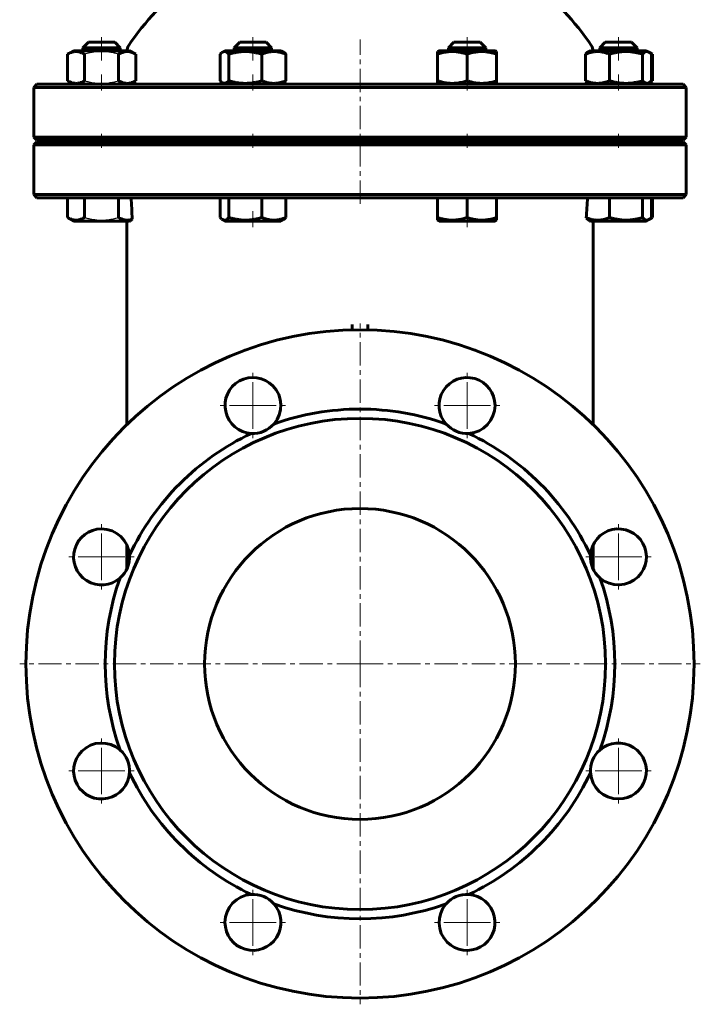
# Model space of a CAD drawing. Header units: millimetres. Extents: x -110 to 110, y -263 to 263.
# Tile 1 of 2: x -110 to 110, y -263 to 54. Entities that reach past the tile are written whole.
import ezdxf

# ---------------------------------------------------------------- set-up
doc = ezdxf.new("R2010")
doc.units = ezdxf.units.MM
for name, pattern in [('K5LT-1', [0]), ('K5LT_AXLED', [12, 7.5, -1.5, 1.5, -1.5]), ('K5LT_BASIC', [0])]:
    doc.linetypes.add(name, pattern=pattern)
doc.layers.add('Системный слой (1)', color=7, linetype='Continuous', true_color=0x6c6c6c)

# ---------------------------------------------------------------- blocks, each defined once
blk = doc.blocks.new('U0')
at = {"layer": 'Системный слой (1)', "color": 143, "linetype": 'K5LT_BASIC', "lineweight": 60, "true_color": 0x33acca}
for p, q in [((75, -28.12), (75, -76.74)), ((75, -115.49), (75, -116.13))]:
    blk.add_line(p, q, dxfattribs=at)
blk = doc.blocks.new('U1')
at = {"layer": 'Системный слой (1)', "color": 143, "linetype": 'K5LT_BASIC', "lineweight": 60, "true_color": 0x33acca}
for start, end in [(109.917, 145.8521), (34.1479, 70.083)]:
    blk.add_arc((0, -5.38), 90, start, end, dxfattribs=at)
blk = doc.blocks.new('U2')
at = {"layer": 'Системный слой (1)', "color": 143, "linetype": 'K5LT_BASIC', "lineweight": 60, "true_color": 0x33acca}
for p, q in [((-75, -76.74), (-75, -28.12)), ((-75, -116.13), (-75, -115.49))]:
    blk.add_line(p, q, dxfattribs=at)
blk = doc.blocks.new('U3')
at = {"layer": 'Системный слой (1)', "color": 143, "linetype": 'K5LT_BASIC', "lineweight": 60, "true_color": 0x33acca}
for p, q in [((93.34, 33.48), (93.6, 33.6)), ((93.6, 33.6), (93.86, 33.73)), ((93.86, 33.73), (94.12, 33.87))]:
    blk.add_line(p, q, dxfattribs=at)
blk = doc.blocks.new('U4')
at = {"layer": 'Системный слой (1)', "color": 143, "linetype": 'K5LT_BASIC', "lineweight": 60, "true_color": 0x33acca}
for p, q in [((92.17, 32.75), (92.98, 33.22)), ((92.98, 33.22), (94.12, 33.87))]:
    blk.add_line(p, q, dxfattribs=at)
blk = doc.blocks.new('U5')
at = {"layer": 'Системный слой (1)', "color": 143, "linetype": 'K5LT_BASIC', "lineweight": 60, "true_color": 0x33acca}
for p, q in [((-43.47, -11.25), (-40.82, -11.25)), ((-40.82, -11.25), (-25.42, -11.25))]:
    blk.add_line(p, q, dxfattribs=at)
blk = doc.blocks.new('U6')
at = {"layer": 'Системный слой (1)', "color": 143, "linetype": 'K5LT_BASIC', "lineweight": 60, "true_color": 0x33acca}
for p, q in [((92.98, 43.08), (92.17, 43.55)), ((94.12, 42.43), (92.98, 43.08))]:
    blk.add_line(p, q, dxfattribs=at)
blk = doc.blocks.new('U7')
at = {"layer": 'Системный слой (1)', "color": 143, "linetype": 'K5LT_BASIC', "lineweight": 60, "true_color": 0x33acca}
for p, q in [((77.15, 44.5), (78.91, 44.5)), ((78.91, 44.5), (89.15, 44.5))]:
    blk.add_line(p, q, dxfattribs=at)
blk = doc.blocks.new('U8')
at = {"layer": 'Системный слой (1)', "color": 143, "linetype": 'K5LT_BASIC', "lineweight": 60, "true_color": 0x33acca}
for p, q in [((78.9, 46.25), (80.14, 46.25)), ((80.14, 46.25), (87.4, 46.25))]:
    blk.add_line(p, q, dxfattribs=at)
blk = doc.blocks.new('U9')
at = {"layer": 'Системный слой (1)', "color": 143, "linetype": 'K5LT_BASIC', "lineweight": 60, "true_color": 0x33acca}
for p, q in [((93.34, -10.52), (93.6, -10.4)), ((93.6, -10.4), (93.86, -10.27)), ((93.86, -10.27), (94.12, -10.13))]:
    blk.add_line(p, q, dxfattribs=at)
blk = doc.blocks.new('U10')
at = {"layer": 'Системный слой (1)', "color": 143, "linetype": 'K5LT_BASIC', "lineweight": 60, "true_color": 0x33acca}
for p, q in [((92.98, -10.78), (92.17, -11.25)), ((94.12, -10.13), (92.98, -10.78))]:
    blk.add_line(p, q, dxfattribs=at)
blk = doc.blocks.new('U11')
at = {"layer": 'Системный слой (1)', "color": 143, "linetype": 'K5LT_BASIC', "lineweight": 60, "true_color": 0x33acca}
for p, q in [((25.42, -11.25), (34.44, -11.25)), ((34.44, -11.25), (43.47, -11.25))]:
    blk.add_line(p, q, dxfattribs=at)
blk = doc.blocks.new('U12')
at = {"layer": 'Системный слой (1)', "color": 143, "linetype": 'K5LT_BASIC', "lineweight": 60, "true_color": 0x33acca}
for p, q in [((-44.79, 42.69), (-45.04, 42.43)), ((-44.53, 42.91), (-44.79, 42.69)), ((-44.28, 43.08), (-44.53, 42.91)), ((-43.58, 43.28), (-44.28, 43.08)), ((-42.88, 43.03), (-43.58, 43.28)), ((-42.2, 42.43), (-42.88, 43.03))]:
    blk.add_line(p, q, dxfattribs=at)
blk = doc.blocks.new('U13')
at = {"layer": 'Системный слой (1)', "color": 143, "linetype": 'K5LT_BASIC', "lineweight": 60, "true_color": 0x33acca}
for p, q in [((90.91, -10.13), (91.59, -10.73)), ((91.59, -10.73), (92.29, -10.98)), ((92.29, -10.98), (92.98, -10.78)), ((92.98, -10.78), (93.24, -10.61)), ((93.24, -10.61), (93.49, -10.39)), ((93.49, -10.39), (93.75, -10.13))]:
    blk.add_line(p, q, dxfattribs=at)
blk = doc.blocks.new('U14')
at = {"layer": 'Системный слой (1)', "color": 143, "linetype": 'K5LT_BASIC', "lineweight": 60, "true_color": 0x33acca}
for p, q in [((-45.04, -10.13), (-44.79, -10.39)), ((-44.79, -10.39), (-44.53, -10.61)), ((-44.53, -10.61), (-44.28, -10.78)), ((-44.28, -10.78), (-44.02, -10.9)), ((-44.02, -10.9), (-43.32, -10.94)), ((-43.32, -10.94), (-42.63, -10.55)), ((-42.63, -10.55), (-42.2, -10.13))]:
    blk.add_line(p, q, dxfattribs=at)
blk = doc.blocks.new('U15')
at = {"layer": 'Системный слой (1)', "color": 143, "linetype": 'K5LT_BASIC', "lineweight": 60, "true_color": 0x33acca}
for p, q in [((-45.04, 33.87), (-44.79, 33.61)), ((-44.79, 33.61), (-44.53, 33.39)), ((-44.53, 33.39), (-44.28, 33.22)), ((-44.28, 33.22), (-44.02, 33.1)), ((-44.02, 33.1), (-43.32, 33.06)), ((-43.32, 33.06), (-42.63, 33.45)), ((-42.63, 33.45), (-42.2, 33.87))]:
    blk.add_line(p, q, dxfattribs=at)
blk = doc.blocks.new('U16')
at = {"layer": 'Системный слой (1)', "color": 143, "linetype": 'K5LT_BASIC', "lineweight": 60, "true_color": 0x33acca}
for p, q in [((90.91, 33.87), (91.59, 33.27)), ((91.59, 33.27), (92.29, 33.02)), ((92.29, 33.02), (92.98, 33.22)), ((92.98, 33.22), (93.24, 33.39)), ((93.24, 33.39), (93.49, 33.61)), ((93.49, 33.61), (93.75, 33.87))]:
    blk.add_line(p, q, dxfattribs=at)
blk = doc.blocks.new('U17')
at = {"layer": 'Системный слой (1)', "color": 143, "linetype": 'K5LT_BASIC', "lineweight": 60, "true_color": 0x33acca}
for p, q in [((91.34, 42.85), (90.91, 42.43)), ((92.03, 43.24), (91.34, 42.85)), ((92.73, 43.2), (92.03, 43.24)), ((92.98, 43.08), (92.73, 43.2)), ((93.24, 42.91), (92.98, 43.08)), ((93.49, 42.69), (93.24, 42.91)), ((93.75, 42.43), (93.49, 42.69))]:
    blk.add_line(p, q, dxfattribs=at)
blk = doc.blocks.new('U18')
at = {"layer": 'Системный слой (1)', "color": 143, "linetype": 'K5LT_BASIC', "lineweight": 60, "true_color": 0x33acca}
for p, q in [((93.6, 42.7), (93.34, 42.82)), ((93.86, 42.57), (93.6, 42.7)), ((94.12, 42.43), (93.86, 42.57))]:
    blk.add_line(p, q, dxfattribs=at)
blk = doc.blocks.new('U21')
at = {"layer": 'Системный слой (1)', "color": 30, "linetype": 'K5LT_AXLED', "lineweight": 18, "true_color": 0xff8000}
for q in [(-83.15, -177.19), (-94.15, -188.19), (-72.15, -188.19), (-83.15, -199.19)]:
    blk.add_line((-83.15, -188.19), q, dxfattribs=at)
blk = doc.blocks.new('U22')
at = {"layer": 'Системный слой (1)', "color": 30, "linetype": 'K5LT_AXLED', "lineweight": 18, "true_color": 0xff8000}
for q in [(-83.15, -108.31), (-94.15, -119.31), (-72.15, -119.31), (-83.15, -130.31)]:
    blk.add_line((-83.15, -119.31), q, dxfattribs=at)
blk = doc.blocks.new('U24')
at = {"layer": 'Системный слой (1)', "color": 30, "linetype": 'K5LT_AXLED', "lineweight": 18, "true_color": 0xff8000}
for q in [(-34.44, -225.9), (-45.44, -236.9), (-23.44, -236.9), (-34.44, -247.9)]:
    blk.add_line((-34.44, -236.9), q, dxfattribs=at)
blk = doc.blocks.new('U25')
at = {"layer": 'Системный слой (1)', "color": 30, "linetype": 'K5LT_AXLED', "lineweight": 18, "true_color": 0xff8000}
for q in [(-34.44, -59.6), (-45.44, -70.6), (-23.44, -70.6), (-34.44, -81.6)]:
    blk.add_line((-34.44, -70.6), q, dxfattribs=at)
blk = doc.blocks.new('U26')
at = {"layer": 'Системный слой (1)', "color": 30, "linetype": 'K5LT_AXLED', "lineweight": 18, "true_color": 0xff8000}
for q in [(0, -44.25), (-109.5, -153.75), (109.5, -153.75), (0, -263.25)]:
    blk.add_line((0, -153.75), q, dxfattribs=at)
blk = doc.blocks.new('U27')
at = {"layer": 'Системный слой (1)', "color": 30, "linetype": 'K5LT_AXLED', "lineweight": 18, "true_color": 0xff8000}
for q in [(34.44, -225.9), (23.44, -236.9), (45.44, -236.9), (34.44, -247.9)]:
    blk.add_line((34.44, -236.9), q, dxfattribs=at)
blk = doc.blocks.new('U28')
at = {"layer": 'Системный слой (1)', "color": 30, "linetype": 'K5LT_AXLED', "lineweight": 18, "true_color": 0xff8000}
for q in [(34.44, -59.6), (23.44, -70.6), (45.44, -70.6), (34.44, -81.6)]:
    blk.add_line((34.44, -70.6), q, dxfattribs=at)
blk = doc.blocks.new('U30')
at = {"layer": 'Системный слой (1)', "color": 30, "linetype": 'K5LT_AXLED', "lineweight": 18, "true_color": 0xff8000}
for q in [(83.15, -177.19), (72.15, -188.19), (94.15, -188.19), (83.15, -199.19)]:
    blk.add_line((83.15, -188.19), q, dxfattribs=at)
blk = doc.blocks.new('U31')
at = {"layer": 'Системный слой (1)', "color": 30, "linetype": 'K5LT_AXLED', "lineweight": 18, "true_color": 0xff8000}
for q in [(83.15, -108.31), (72.15, -119.31), (94.15, -119.31), (83.15, -130.31)]:
    blk.add_line((83.15, -119.31), q, dxfattribs=at)

msp = doc.modelspace()

# ---------------------------------------------------------------- linework, layer by layer
at = {"layer": 'Системный слой (1)', "color": 30, "linetype": 'K5LT_AXLED', "lineweight": 18, "true_color": 0xff8000}
for p, q in [((-83.15, 40.43), (-83.15, 48.25)), ((-34.44, 40.43), (-34.44, 48.25)), ((34.44, 40.43), (34.44, 48.25)), ((83.15, 40.43), (83.15, 48.25)), ((0, -5.75), (0, 47.14)), ((-83.15, 30.75), (-83.15, 35.87)), ((-34.44, 30.75), (-34.44, 35.87)), ((34.44, 30.75), (34.44, 35.87)), ((83.15, 30.75), (83.15, 35.87)), ((-83.15, 12.25), (-83.15, 16.75)), ((-34.44, 12.25), (-34.44, 16.75)), ((34.44, 12.25), (34.44, 16.75)), ((83.15, 12.25), (83.15, 16.75)), ((-34.44, -13.25), (-34.44, -8.13)), ((34.44, -13.25), (34.44, -8.13))]:
    msp.add_line(p, q, dxfattribs=at)
at = {"layer": 'Системный слой (1)', "color": 143, "linetype": 'K5LT_BASIC', "lineweight": 60, "true_color": 0x33acca}
for p, q in [((-89.15, 44.5), (-87.4, 46.25)), ((-89.15, 43.55), (-89.15, 44.5)), ((-89.15, 44.5), (-77.15, 44.5)), ((-87.4, 46.25), (-78.9, 46.25)), ((-77.15, 44.5), (-78.9, 46.25)), ((-77.15, 43.55), (-77.15, 44.5)), ((-40.44, 44.5), (-38.69, 46.25)), ((-40.44, 43.55), (-40.44, 44.5)), ((-40.44, 44.5), (-28.44, 44.5)), ((-38.69, 46.25), (-30.19, 46.25)), ((-28.44, 44.5), (-30.19, 46.25)), ((-28.44, 43.55), (-28.44, 44.5)), ((28.44, 44.5), (30.19, 46.25)), ((28.44, 43.55), (28.44, 44.5)), ((28.44, 44.5), (40.44, 44.5)), ((30.19, 46.25), (38.69, 46.25)), ((40.44, 44.5), (38.69, 46.25)), ((40.44, 43.55), (40.44, 44.5)), ((77.15, 44.5), (78.9, 46.25)), ((77.15, 43.55), (77.15, 44.5)), ((89.15, 44.5), (87.4, 46.25)), ((89.15, 43.55), (89.15, 44.5)), ((-94.12, 42.43), (-92.17, 43.55)), ((-94.12, 33.87), (-94.12, 42.43)), ((-92.98, 43.08), (-92.17, 43.55)), ((-92.98, 43.08), (-92.98, 43.08)), ((-74.12, 43.55), (-92.17, 43.55)), ((-88.63, 33.87), (-88.63, 42.43)), ((-77.66, 33.87), (-77.66, 42.43)), ((-72.18, 42.43), (-74.12, 43.55)), ((-72.18, 33.87), (-72.18, 42.43)), ((-45.04, 33.87), (-45.04, 42.43)), ((-44.28, 43.08), (-43.47, 43.55)), ((-25.42, 43.55), (-43.47, 43.55)), ((-42.2, 33.87), (-42.2, 42.43)), ((-31.6, 33.87), (-31.6, 42.43)), ((-24.61, 43.08), (-25.42, 43.55)), ((-23.85, 33.87), (-23.85, 42.43)), ((24.94, 43.28), (25.42, 43.55)), ((24.94, 42.43), (24.94, 43.28)), ((24.94, 33.87), (24.94, 42.43)), ((43.47, 43.55), (25.42, 43.55)), ((34.44, 33.87), (34.44, 42.43)), ((43.94, 43.28), (43.47, 43.55)), ((43.94, 43.28), (43.94, 42.43)), ((43.94, 33.87), (43.94, 42.43)), ((72.55, 33.87), (72.55, 42.43)), ((73.31, 43.08), (74.12, 43.55)), ((92.17, 43.55), (74.12, 43.55)), ((80.31, 33.87), (80.31, 42.43)), ((90.91, 33.87), (90.91, 42.43)), ((92.98, 43.08), (92.17, 43.55)), ((93.75, 33.87), (93.75, 42.43)), ((94.12, 33.87), (94.12, 42.43)), ((-104, 32.75), (-105, 31.75)), ((-105, 31.75), (105, 31.75)), ((-105, 15.75), (-105, 31.75)), ((104, 32.75), (-104, 32.75)), ((-92.17, 32.75), (-94.12, 33.87)), ((-92.98, 33.22), (-92.98, 33.22)), ((-92.17, 32.75), (-92.98, 33.22)), ((-74.12, 32.75), (-72.18, 33.87)), ((-43.47, 32.75), (-44.28, 33.22)), ((-25.42, 32.75), (-24.61, 33.22)), ((24.94, 33.02), (24.94, 33.87)), ((25.42, 32.75), (24.94, 33.02)), ((43.47, 32.75), (43.94, 33.02)), ((43.94, 33.87), (43.94, 33.02)), ((74.12, 32.75), (73.31, 33.22)), ((92.17, 32.75), (92.98, 33.22)), ((104, 32.75), (105, 31.75)), ((105, 15.75), (105, 31.75)), ((-104, 14.75), (-105, 15.75)), ((105, 15.75), (-105, 15.75)), ((-104, 14.25), (-105, 13.25)), ((-105, 13.25), (105, 13.25)), ((-105, -2.75), (-105, 13.25)), ((-104, 14.75), (104, 14.75)), ((104, 14.25), (-104, 14.25)), ((-89.15, 14.25), (-89.15, 14.75)), ((-77.15, 14.25), (-77.15, 14.75)), ((-75, 14.25), (-75, 14.75)), ((-40.44, 14.25), (-40.44, 14.75)), ((-28.44, 14.25), (-28.44, 14.75)), ((28.44, 14.25), (28.44, 14.75)), ((40.44, 14.25), (40.44, 14.75)), ((75, 14.25), (75, 14.75)), ((77.15, 14.25), (77.15, 14.75)), ((89.15, 14.25), (89.15, 14.75)), ((104, 14.75), (105, 15.75)), ((104, 14.25), (105, 13.25)), ((105, -2.75), (105, 13.25)), ((105, -2.75), (-105, -2.75)), ((-104, -3.75), (-105, -2.75)), ((104, -3.75), (105, -2.75)), ((-104, -3.75), (104, -3.75)), ((-94.12, -3.75), (-94.12, -10.13)), ((-88.63, -3.75), (-88.63, -10.13)), ((-77.66, -3.75), (-77.66, -10.13)), ((-45.04, -3.75), (-45.04, -10.13)), ((-42.2, -3.75), (-42.2, -10.13)), ((-31.6, -3.75), (-31.6, -10.13)), ((-23.85, -3.75), (-23.85, -10.13)), ((24.94, -3.75), (24.94, -10.13)), ((34.44, -3.75), (34.44, -10.13)), ((43.94, -3.75), (43.94, -10.13)), ((80.31, -3.75), (80.31, -10.13)), ((90.91, -3.75), (90.91, -10.13)), ((93.75, -3.75), (93.75, -10.13)), ((94.12, -3.75), (94.12, -10.13)), ((-94.12, -10.13), (-92.17, -11.25)), ((-92.98, -10.78), (-92.17, -11.25)), ((-92.17, -11.25), (-74.12, -11.25)), ((-75, -28.12), (-75, -11.25)), ((-73.97, -11.16), (-74.12, -11.25)), ((-44.28, -10.78), (-43.47, -11.25)), ((-24.61, -10.78), (-25.42, -11.25)), ((24.94, -10.98), (24.94, -10.13)), ((24.94, -10.98), (25.42, -11.25)), ((43.94, -10.98), (43.47, -11.25)), ((43.94, -10.13), (43.94, -10.98)), ((73.97, -11.16), (74.12, -11.25)), ((74.12, -11.25), (92.17, -11.25)), ((75, -11.25), (75, -28.12)), ((92.98, -10.78), (92.17, -11.25)), ((-2.5, -46.28), (-2.5, -44.52)), ((2.5, -44.52), (2.5, -46.28)), ((-75, -123.13), (-75, -116.13)), ((75, -116.13), (75, -123.13))]:
    msp.add_line(p, q, dxfattribs=at)
for radius in [107.5, 79, 50]:
    msp.add_circle((0, -153.75), radius, dxfattribs=at)
for centre, radius, start, end in [((-72, 43.46), 3, 145.8516, 178.2388), ((72, 43.46), 3, 1.7612, 34.1484), ((-34.44, -70.6), 9, 45, 266.577), ((34.44, -70.6), 9, 0, 221.577), ((-34.44, -70.6), 9, 318.423, 45), ((0, -153.75), 82, 90, 109.7498), ((0, -153.75), 82, 70.2502, 90), ((34.44, -70.6), 9, 273.423, 0), ((-34.44, -70.6), 9, 266.577, 318.423), ((34.44, -70.6), 9, 221.577, 273.423), ((0, -153.75), 82, 115.2502, 154.7498), ((0, -153.75), 82, 25.2502, 64.7498), ((-83.15, -119.31), 9, 90, 311.577), ((-83.15, -119.31), 9, 3.423, 90), ((83.15, -119.31), 9, 315, 176.577), ((-83.15, -119.31), 9, 311.577, 3.423), ((83.15, -119.31), 9, 176.577, 228.423), ((0, -153.75), 82, 160.2502, 199.7498), ((83.15, -119.31), 9, 228.423, 315), ((0, -153.75), 82, 340.2502, 19.7498), ((-83.15, -188.19), 9, 48.423, 135), ((83.15, -188.19), 9, 270, 131.577), ((-83.15, -188.19), 9, 135, 356.577), ((-83.15, -188.19), 9, 356.577, 48.423), ((83.15, -188.19), 9, 131.577, 183.423), ((0, -153.75), 82, 205.2502, 244.7498), ((0, -153.75), 82, 295.2502, 334.7498), ((83.15, -188.19), 9, 183.423, 270), ((-34.44, -236.9), 9, 93.423, 180), ((-34.44, -236.9), 9, 41.577, 93.423), ((34.44, -236.9), 9, 86.577, 138.423), ((34.44, -236.9), 9, 225, 86.577), ((-34.44, -236.9), 9, 180, 41.577), ((0, -153.75), 82, 250.2502, 289.7498), ((34.44, -236.9), 9, 138.423, 225)]:
    msp.add_arc(centre, radius, start, end, dxfattribs=at)
for centre, major_axis, ratio, start_param, end_param in [((-55, -119.76), (-17.27, 187.73), 0.053712, 0.899698, 0.945692), ((55, -49.57), (-14.14, -133.49), 0.10594, -4.401965, -4.350821)]:
    msp.add_ellipse(centre, major_axis=major_axis, ratio=ratio, start_param=start_param, end_param=end_param, dxfattribs=at)
for points, knots in [([(-88.63, 42.43), (-88.88, 42.57), (-89.27, 42.77), (-89.81, 42.99), (-90.22, 43.12), (-90.59, 43.21), (-90.98, 43.26), (-91.36, 43.28), (-91.73, 43.27), (-92.11, 43.22), (-92.49, 43.13), (-93.05, 42.96), (-93.59, 42.72), (-93.99, 42.5), (-94.12, 42.43)], [0, 0, 0, 0, 2.031939, 3.311633, 4.396645, 5.423589, 6.350589, 7.49983, 8.533187, 9.335775, 10.524184, 11.684847, 13.915004, 15, 15, 15, 15]), ([(-72.18, 42.43), (-72.42, 42.57), (-72.82, 42.77), (-73.35, 42.99), (-73.77, 43.12), (-74.14, 43.21), (-74.52, 43.26), (-74.91, 43.28), (-75.28, 43.27), (-75.65, 43.22), (-76.04, 43.13), (-76.6, 42.96), (-77.14, 42.72), (-77.54, 42.5), (-77.66, 42.43)], [0, 0, 0, 0, 2.031939, 3.311633, 4.396645, 5.423589, 6.350589, 7.49983, 8.533187, 9.335775, 10.524184, 11.684847, 13.915004, 15, 15, 15, 15]), ([(-31.6, 42.43), (-31.96, 42.54), (-32.5, 42.68), (-33.39, 42.89), (-34.19, 43.05), (-34.93, 43.15), (-35.53, 43.22), (-36.13, 43.26), (-36.87, 43.28), (-37.49, 43.27), (-38.12, 43.23), (-38.78, 43.17), (-39.7, 43.04), (-40.84, 42.81), (-41.7, 42.58), (-42.2, 42.43)], [0, 0, 0, 0, 1.679816, 2.464254, 4.100621, 5.29978, 5.785161, 6.773962, 7.999819, 9.102067, 9.530451, 10.806592, 12.055167, 13.667644, 16, 16, 16, 16]), ([(-23.85, 42.43), (-24.15, 42.55), (-24.59, 42.71), (-25.25, 42.92), (-25.79, 43.06), (-26.36, 43.17), (-26.88, 43.24), (-27.36, 43.27), (-27.82, 43.28), (-28.26, 43.26), (-28.75, 43.22), (-29.3, 43.13), (-30.09, 42.96), (-30.86, 42.72), (-31.42, 42.5), (-31.6, 42.43)], [0, 0, 0, 0, 1.912449, 2.780687, 4.100621, 5.29978, 6.277542, 7.267519, 8.214858, 9.102067, 9.95816, 11.225797, 12.463836, 14.84267, 16, 16, 16, 16]), ([(-24.61, 43.08), (-24.52, 43.03), (-24.39, 42.94), (-24.13, 42.73), (-23.96, 42.56), (-23.85, 42.43)], [0, 0, 0, 0, 1.912503, 3.220303, 6, 6, 6, 6]), ([(34.44, 42.43), (34.12, 42.54), (33.58, 42.7), (32.77, 42.91), (32.06, 43.06), (31.46, 43.15), (30.92, 43.22), (30.38, 43.26), (29.72, 43.28), (29.16, 43.27), (28.6, 43.23), (28.01, 43.17), (27.18, 43.04), (26.16, 42.81), (25.39, 42.58), (24.94, 42.43)], [0, 0, 0, 0, 1.679816, 2.780687, 4.100621, 5.29978, 5.785161, 6.773962, 7.999819, 9.102067, 9.530451, 10.806592, 12.055167, 13.667644, 16, 16, 16, 16]), ([(43.94, 42.43), (43.62, 42.54), (43.08, 42.7), (42.27, 42.91), (41.56, 43.06), (40.96, 43.15), (40.42, 43.22), (39.88, 43.26), (39.22, 43.28), (38.66, 43.27), (38.1, 43.23), (37.51, 43.17), (36.68, 43.04), (35.66, 42.81), (34.89, 42.58), (34.44, 42.43)], [0, 0, 0, 0, 1.679816, 2.780687, 4.100621, 5.29978, 5.785161, 6.773962, 7.999819, 9.102067, 9.530451, 10.806592, 12.055167, 13.667644, 16, 16, 16, 16]), ([(80.31, 42.43), (80.01, 42.55), (79.57, 42.71), (78.91, 42.92), (78.36, 43.06), (77.79, 43.17), (77.28, 43.24), (76.8, 43.27), (76.34, 43.28), (75.89, 43.26), (75.4, 43.22), (74.85, 43.13), (74.06, 42.96), (73.29, 42.72), (72.74, 42.5), (72.55, 42.43)], [0, 0, 0, 0, 1.912449, 2.780687, 4.100621, 5.29978, 6.277542, 7.267519, 8.214858, 9.102067, 9.95816, 11.225797, 12.463836, 14.84267, 16, 16, 16, 16]), ([(72.55, 42.43), (72.63, 42.52), (72.77, 42.66), (73.02, 42.89), (73.2, 43.01), (73.31, 43.08)], [0, 0, 0, 0, 1.918282, 3.267661, 6, 6, 6, 6]), ([(90.91, 42.43), (90.54, 42.54), (90.01, 42.68), (89.11, 42.89), (88.32, 43.05), (87.58, 43.15), (86.98, 43.22), (86.38, 43.26), (85.64, 43.28), (85.02, 43.27), (84.39, 43.23), (83.73, 43.17), (82.81, 43.04), (81.67, 42.81), (80.81, 42.58), (80.31, 42.43)], [0, 0, 0, 0, 1.679816, 2.464254, 4.100621, 5.29978, 5.785161, 6.773962, 7.999819, 9.102067, 9.530451, 10.806592, 12.055167, 13.667644, 16, 16, 16, 16]), ([(-94.12, 33.87), (-93.88, 33.73), (-93.48, 33.53), (-92.95, 33.31), (-92.53, 33.18), (-92.16, 33.09), (-91.78, 33.04), (-91.39, 33.02), (-91.02, 33.03), (-90.65, 33.08), (-90.26, 33.17), (-89.7, 33.34), (-89.16, 33.58), (-88.76, 33.8), (-88.63, 33.87)], [0, 0, 0, 0, 2.031939, 3.311633, 4.396645, 5.423589, 6.350589, 7.49983, 8.533187, 9.335775, 10.524184, 11.684847, 13.915004, 15, 15, 15, 15]), ([(-77.66, 33.87), (-77.42, 33.73), (-77.03, 33.53), (-76.49, 33.31), (-76.08, 33.18), (-75.7, 33.09), (-75.32, 33.04), (-74.94, 33.02), (-74.57, 33.03), (-74.19, 33.08), (-73.81, 33.17), (-73.25, 33.34), (-72.7, 33.58), (-72.31, 33.8), (-72.18, 33.87)], [0, 0, 0, 0, 2.031939, 3.311633, 4.396645, 5.423589, 6.350589, 7.49983, 8.533187, 9.335775, 10.524184, 11.684847, 13.915004, 15, 15, 15, 15]), ([(-42.2, 33.87), (-41.84, 33.76), (-41.3, 33.62), (-40.41, 33.41), (-39.61, 33.25), (-38.87, 33.15), (-38.28, 33.08), (-37.67, 33.04), (-36.93, 33.02), (-36.31, 33.03), (-35.68, 33.07), (-35.02, 33.13), (-34.1, 33.26), (-32.96, 33.49), (-32.1, 33.72), (-31.6, 33.87)], [0, 0, 0, 0, 1.679816, 2.464254, 4.100621, 5.29978, 5.785161, 6.773962, 7.999819, 9.102067, 9.530451, 10.806592, 12.055167, 13.667644, 16, 16, 16, 16]), ([(-31.6, 33.87), (-31.3, 33.75), (-30.86, 33.59), (-30.2, 33.38), (-29.66, 33.24), (-29.09, 33.13), (-28.57, 33.06), (-28.09, 33.03), (-27.63, 33.02), (-27.19, 33.04), (-26.69, 33.08), (-26.15, 33.17), (-25.35, 33.34), (-24.59, 33.58), (-24.03, 33.8), (-23.85, 33.87)], [0, 0, 0, 0, 1.912449, 2.780687, 4.100621, 5.29978, 6.277542, 7.267519, 8.214858, 9.102067, 9.95816, 11.225797, 12.463836, 14.84267, 16, 16, 16, 16]), ([(-23.85, 33.87), (-23.93, 33.78), (-24.06, 33.64), (-24.32, 33.41), (-24.49, 33.29), (-24.61, 33.22)], [0, 0, 0, 0, 1.918282, 3.267661, 6, 6, 6, 6]), ([(24.94, 33.87), (25.27, 33.76), (25.81, 33.6), (26.61, 33.39), (27.33, 33.24), (27.92, 33.15), (28.46, 33.08), (29, 33.04), (29.67, 33.02), (30.22, 33.03), (30.78, 33.07), (31.37, 33.13), (32.2, 33.26), (33.22, 33.49), (33.99, 33.72), (34.44, 33.87)], [0, 0, 0, 0, 1.679816, 2.780687, 4.100621, 5.29978, 5.785161, 6.773962, 7.999819, 9.102067, 9.530451, 10.806592, 12.055167, 13.667644, 16, 16, 16, 16]), ([(34.44, 33.87), (34.77, 33.76), (35.31, 33.6), (36.11, 33.39), (36.83, 33.24), (37.42, 33.15), (37.96, 33.08), (38.5, 33.04), (39.17, 33.02), (39.72, 33.03), (40.28, 33.07), (40.87, 33.13), (41.7, 33.26), (42.72, 33.49), (43.49, 33.72), (43.94, 33.87)], [0, 0, 0, 0, 1.679816, 2.780687, 4.100621, 5.29978, 5.785161, 6.773962, 7.999819, 9.102067, 9.530451, 10.806592, 12.055167, 13.667644, 16, 16, 16, 16]), ([(73.31, 33.22), (73.23, 33.27), (73.09, 33.36), (72.84, 33.57), (72.67, 33.74), (72.55, 33.87)], [0, 0, 0, 0, 1.912503, 3.220303, 6, 6, 6, 6]), ([(72.55, 33.87), (72.85, 33.75), (73.3, 33.59), (73.95, 33.38), (74.5, 33.24), (75.07, 33.13), (75.59, 33.06), (76.06, 33.03), (76.53, 33.02), (76.97, 33.04), (77.46, 33.08), (78.01, 33.17), (78.8, 33.34), (79.57, 33.58), (80.13, 33.8), (80.31, 33.87)], [0, 0, 0, 0, 1.912449, 2.780687, 4.100621, 5.29978, 6.277542, 7.267519, 8.214858, 9.102067, 9.95816, 11.225797, 12.463836, 14.84267, 16, 16, 16, 16]), ([(80.31, 33.87), (80.67, 33.76), (81.21, 33.62), (82.1, 33.41), (82.9, 33.25), (83.64, 33.15), (84.23, 33.08), (84.84, 33.04), (85.58, 33.02), (86.2, 33.03), (86.83, 33.07), (87.49, 33.13), (88.4, 33.26), (89.55, 33.49), (90.4, 33.72), (90.91, 33.87)], [0, 0, 0, 0, 1.679816, 2.464254, 4.100621, 5.29978, 5.785161, 6.773962, 7.999819, 9.102067, 9.530451, 10.806592, 12.055167, 13.667644, 16, 16, 16, 16]), ([(-94.12, -10.13), (-93.88, -10.27), (-93.48, -10.47), (-92.95, -10.69), (-92.53, -10.82), (-92.16, -10.91), (-91.78, -10.96), (-91.39, -10.98), (-91.02, -10.97), (-90.65, -10.92), (-90.26, -10.83), (-89.7, -10.66), (-89.16, -10.42), (-88.76, -10.2), (-88.63, -10.13)], [0, 0, 0, 0, 2.031939, 3.311633, 4.396645, 5.423589, 6.350589, 7.49983, 8.533187, 9.335775, 10.524184, 11.684847, 13.915004, 15, 15, 15, 15]), ([(-77.66, -10.13), (-77.28, -10.35), (-76.75, -10.61), (-76.12, -10.81), (-75.77, -10.89), (-75.42, -10.95), (-75.06, -10.98), (-74.7, -10.97), (-74.34, -10.94), (-73.94, -10.87), (-73.59, -10.77), (-73.36, -10.69), (-73.28, -10.66)], [0, 0, 0, 0, 3.565954, 4.710631, 5.664954, 6.69272, 7.761432, 8.829868, 9.893903, 10.942629, 12.318287, 13, 13, 13, 13]), ([(-73.28, -10.66), (-73.44, -10.79), (-73.68, -10.98), (-73.89, -11.11), (-73.97, -11.16)], [0, 0, 0, 0, 3.056002, 5, 5, 5, 5]), ([(-42.2, -10.13), (-41.84, -10.24), (-41.3, -10.38), (-40.41, -10.59), (-39.61, -10.75), (-38.87, -10.85), (-38.28, -10.92), (-37.67, -10.96), (-36.93, -10.98), (-36.31, -10.97), (-35.68, -10.93), (-35.02, -10.87), (-34.1, -10.74), (-32.96, -10.51), (-32.1, -10.28), (-31.6, -10.13)], [0, 0, 0, 0, 1.679816, 2.464254, 4.100621, 5.29978, 5.785161, 6.773962, 7.999819, 9.102067, 9.530451, 10.806592, 12.055167, 13.667644, 16, 16, 16, 16]), ([(-31.6, -10.13), (-31.3, -10.25), (-30.86, -10.41), (-30.2, -10.62), (-29.66, -10.76), (-29.09, -10.87), (-28.57, -10.94), (-28.09, -10.97), (-27.63, -10.98), (-27.19, -10.96), (-26.69, -10.92), (-26.15, -10.83), (-25.35, -10.66), (-24.59, -10.42), (-24.03, -10.2), (-23.85, -10.13)], [0, 0, 0, 0, 1.912449, 2.780687, 4.100621, 5.29978, 6.277542, 7.267519, 8.214858, 9.102067, 9.95816, 11.225797, 12.463836, 14.84267, 16, 16, 16, 16]), ([(-23.85, -10.13), (-23.93, -10.22), (-24.06, -10.36), (-24.32, -10.59), (-24.49, -10.71), (-24.61, -10.78)], [0, 0, 0, 0, 1.918282, 3.267661, 6, 6, 6, 6]), ([(24.94, -10.13), (25.27, -10.24), (25.81, -10.4), (26.61, -10.61), (27.33, -10.76), (27.92, -10.85), (28.46, -10.92), (29, -10.96), (29.67, -10.98), (30.22, -10.97), (30.78, -10.93), (31.37, -10.87), (32.2, -10.74), (33.22, -10.51), (33.99, -10.28), (34.44, -10.13)], [0, 0, 0, 0, 1.679816, 2.780687, 4.100621, 5.29978, 5.785161, 6.773962, 7.999819, 9.102067, 9.530451, 10.806592, 12.055167, 13.667644, 16, 16, 16, 16]), ([(34.44, -10.13), (34.77, -10.24), (35.31, -10.4), (36.11, -10.61), (36.83, -10.76), (37.42, -10.85), (37.96, -10.92), (38.5, -10.96), (39.17, -10.98), (39.72, -10.97), (40.28, -10.93), (40.87, -10.87), (41.7, -10.74), (42.72, -10.51), (43.49, -10.28), (43.94, -10.13)], [0, 0, 0, 0, 1.679816, 2.780687, 4.100621, 5.29978, 5.785161, 6.773962, 7.999819, 9.102067, 9.530451, 10.806592, 12.055167, 13.667644, 16, 16, 16, 16]), ([(72.79, -10.22), (73.09, -10.34), (73.58, -10.51), (74.22, -10.69), (74.69, -10.8), (75.08, -10.87), (75.47, -10.92), (75.92, -10.97), (76.4, -10.98), (76.88, -10.97), (77.3, -10.93), (77.79, -10.87), (78.41, -10.75), (79.28, -10.52), (79.93, -10.28), (80.31, -10.13)], [0, 0, 0, 0, 1.989037, 3.191934, 4.097363, 4.967426, 5.642591, 6.555493, 7.808952, 8.681387, 9.570202, 10.456332, 11.772438, 13.490329, 16, 16, 16, 16]), ([(72.79, -10.22), (72.91, -10.33), (73.09, -10.5), (73.35, -10.72), (73.58, -10.9), (73.79, -11.05), (73.92, -11.13), (73.97, -11.16)], [0, 0, 0, 0, 2.183617, 3.395235, 5.022752, 6.808267, 8, 8, 8, 8]), ([(80.31, -10.13), (80.67, -10.24), (81.21, -10.38), (82.1, -10.59), (82.9, -10.75), (83.64, -10.85), (84.23, -10.92), (84.84, -10.96), (85.58, -10.98), (86.2, -10.97), (86.83, -10.93), (87.49, -10.87), (88.4, -10.74), (89.55, -10.51), (90.4, -10.28), (90.91, -10.13)], [0, 0, 0, 0, 1.679816, 2.464254, 4.100621, 5.29978, 5.785161, 6.773962, 7.999819, 9.102067, 9.530451, 10.806592, 12.055167, 13.667644, 16, 16, 16, 16])]:
    msp.add_open_spline(points, degree=3, knots=knots, dxfattribs=at)
at = {"layer": 'Системный слой (1)', "color": 7, "linetype": 'K5LT-1'}
for points in [[(-77.66, 42.43), (-77.92, 42.5), (-78.57, 42.68), (-79.76, 42.95), (-80.95, 43.15), (-81.88, 43.23), (-82.39, 43.26), (-82.72, 43.27), (-83, 43.28), (-83.3, 43.28), (-83.68, 43.27), (-84.13, 43.25), (-84.78, 43.2), (-85.72, 43.09), (-86.79, 42.9), (-87.79, 42.66), (-88.35, 42.51), (-88.63, 42.43)], [(-88.63, 33.87), (-88.38, 33.8), (-87.73, 33.62), (-86.54, 33.35), (-85.34, 33.15), (-84.42, 33.07), (-83.91, 33.04), (-83.58, 33.03), (-83.3, 33.02), (-83, 33.02), (-82.62, 33.03), (-82.17, 33.05), (-81.52, 33.1), (-80.58, 33.21), (-79.51, 33.4), (-78.51, 33.64), (-77.95, 33.79), (-77.66, 33.87)], [(-88.63, -10.13), (-88.38, -10.2), (-87.73, -10.38), (-86.54, -10.65), (-85.34, -10.85), (-84.42, -10.93), (-83.91, -10.96), (-83.58, -10.97), (-83.3, -10.98), (-83, -10.98), (-82.62, -10.97), (-82.17, -10.95), (-81.52, -10.9), (-80.58, -10.79), (-79.51, -10.6), (-78.51, -10.36), (-77.95, -10.21), (-77.66, -10.13)]]:
    msp.add_open_spline(points, degree=3, knots=[0, 0, 0, 0, 3.152296, 8.024027, 14.430358, 17.4743, 18.996271, 20.518242, 21.409855, 22.301468, 24.084694, 25.867919, 27.651145, 31.792504, 37.072525, 40.536262, 44, 44, 44, 44], dxfattribs=at)

# ---------------------------------------------------------------- block references
at = {"layer": 'Системный слой (1)'}
for name in ['U1', 'U7', 'U8', 'U12', 'U17', 'U6', 'U18', 'U15', 'U16', 'U4', 'U3', 'U14', 'U5', 'U11', 'U13', 'U10', 'U9', 'U2', 'U0', 'U26', 'U25', 'U28', 'U22', 'U31', 'U21', 'U30', 'U24', 'U27']:
    msp.add_blockref(name, (0, 0), dxfattribs=at)

doc.saveas('drawing.dxf')
